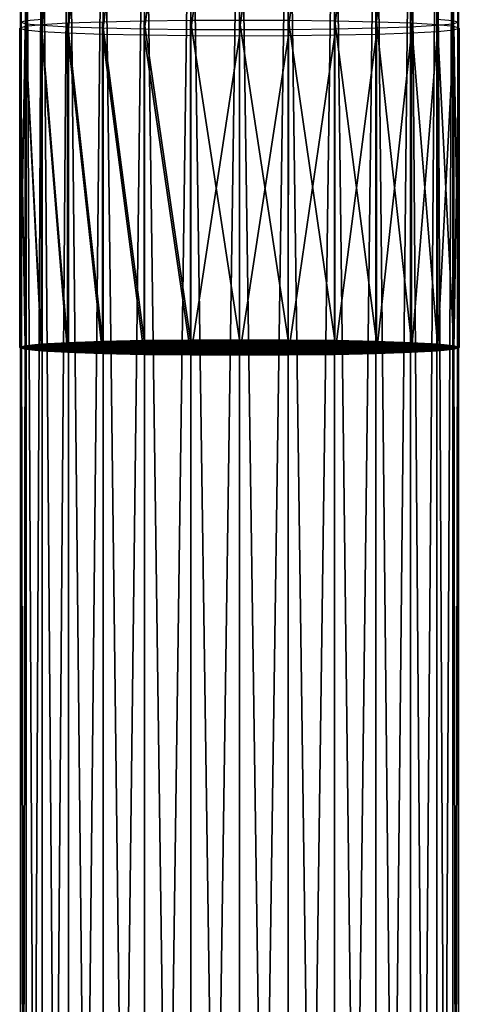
# Model space of a CAD drawing. Header units: millimetres. Extents: x -46 to 86, y -375 to 347.
# Tile 10 of 16: x -12 to 12, y 224 to 275. Entities that reach past the tile are written whole.
import ezdxf

# ---------------------------------------------------------------- set-up
doc = ezdxf.new("R2010")
doc.units = ezdxf.units.MM
doc.header["$LTSCALE"] = 17.087905
for name, color, linetype in [('35', 7, 'CONTINUOUS'), ('36', 7, 'CONTINUOUS'), ('43', 7, 'CONTINUOUS'), ('44', 7, 'CONTINUOUS'), ('45', 7, 'CONTINUOUS'), ('46', 7, 'CONTINUOUS'), ('47', 7, 'CONTINUOUS')]:
    doc.layers.add(name, color=color, linetype=linetype)

msp = doc.modelspace()

# ---------------------------------------------------------------- linework, layer by layer
at = {"layer": '35', "color": 7, "linetype": 'CONTINUOUS', "true_color": 0xa2afbf}
for points in [[(2.559, 113.65, -11.212), (0, 113.65, -11.5), (2.559, 291.65, -11.212), (2.559, 113.65, -11.212)], [(2.559, 291.65, -11.212), (0, 113.65, -11.5), (0, 291.65, -11.5), (2.559, 291.65, -11.212)], [(0, 113.65, 11.5), (2.559, 113.65, 11.212), (0, 291.65, 11.5), (0, 113.65, 11.5)], [(0, 291.65, 11.5), (2.559, 113.65, 11.212), (2.559, 291.65, 11.212), (0, 291.65, 11.5)], [(4.99, 113.65, -10.361), (2.559, 113.65, -11.212), (4.99, 291.65, -10.361), (4.99, 113.65, -10.361)], [(4.99, 291.65, -10.361), (2.559, 113.65, -11.212), (2.559, 291.65, -11.212), (4.99, 291.65, -10.361)], [(2.559, 113.65, 11.212), (4.99, 113.65, 10.361), (2.559, 291.65, 11.212), (2.559, 113.65, 11.212)], [(2.559, 291.65, 11.212), (4.99, 113.65, 10.361), (4.99, 291.65, 10.361), (2.559, 291.65, 11.212)], [(7.17, 113.65, -8.991), (4.99, 113.65, -10.361), (7.17, 291.65, -8.991), (7.17, 113.65, -8.991)], [(7.17, 291.65, -8.991), (4.99, 113.65, -10.361), (4.99, 291.65, -10.361), (7.17, 291.65, -8.991)], [(4.99, 113.65, 10.361), (7.17, 113.65, 8.991), (4.99, 291.65, 10.361), (4.99, 113.65, 10.361)], [(4.99, 291.65, 10.361), (7.17, 113.65, 8.991), (7.17, 291.65, 8.991), (4.99, 291.65, 10.361)], [(8.991, 113.65, -7.17), (7.17, 113.65, -8.991), (8.991, 291.65, -7.17), (8.991, 113.65, -7.17)], [(8.991, 291.65, -7.17), (7.17, 113.65, -8.991), (7.17, 291.65, -8.991), (8.991, 291.65, -7.17)], [(7.17, 113.65, 8.991), (8.991, 113.65, 7.17), (7.17, 291.65, 8.991), (7.17, 113.65, 8.991)], [(7.17, 291.65, 8.991), (8.991, 113.65, 7.17), (8.991, 291.65, 7.17), (7.17, 291.65, 8.991)], [(10.361, 113.65, -4.99), (8.991, 113.65, -7.17), (10.361, 291.65, -4.99), (10.361, 113.65, -4.99)], [(10.361, 291.65, -4.99), (8.991, 113.65, -7.17), (8.991, 291.65, -7.17), (10.361, 291.65, -4.99)], [(8.991, 113.65, 7.17), (10.361, 113.65, 4.99), (8.991, 291.65, 7.17), (8.991, 113.65, 7.17)], [(8.991, 291.65, 7.17), (10.361, 113.65, 4.99), (10.361, 291.65, 4.99), (8.991, 291.65, 7.17)], [(11.212, 113.65, -2.559), (10.361, 113.65, -4.99), (11.212, 291.65, -2.559), (11.212, 113.65, -2.559)], [(11.212, 291.65, -2.559), (10.361, 113.65, -4.99), (10.361, 291.65, -4.99), (11.212, 291.65, -2.559)], [(10.361, 113.65, 4.99), (11.212, 113.65, 2.559), (10.361, 291.65, 4.99), (10.361, 113.65, 4.99)], [(10.361, 291.65, 4.99), (11.212, 113.65, 2.559), (11.212, 291.65, 2.559), (10.361, 291.65, 4.99)], [(11.5, 113.65), (11.212, 113.65, -2.559), (11.5, 291.65), (11.5, 113.65)], [(11.5, 291.65), (11.212, 113.65, -2.559), (11.212, 291.65, -2.559), (11.5, 291.65)], [(11.212, 113.65, 2.559), (11.5, 113.65), (11.212, 291.65, 2.559), (11.212, 113.65, 2.559)], [(11.212, 291.65, 2.559), (11.5, 113.65), (11.5, 291.65), (11.212, 291.65, 2.559)]]:
    msp.add_3dface(points, dxfattribs=at)
at = {"layer": '36', "color": 7, "linetype": 'CONTINUOUS', "true_color": 0xa2afbf}
for points in [[(-11.5, 291.65), (-11.212, 291.65, -2.559), (-11.5, 113.65), (-11.5, 291.65)], [(-11.5, 113.65), (-11.212, 291.65, -2.559), (-11.212, 113.65, -2.559), (-11.5, 113.65)], [(-11.212, 291.65, 2.559), (-11.5, 291.65), (-11.212, 113.65, 2.559), (-11.212, 291.65, 2.559)], [(-11.212, 113.65, 2.559), (-11.5, 291.65), (-11.5, 113.65), (-11.212, 113.65, 2.559)], [(-11.212, 291.65, -2.559), (-10.361, 291.65, -4.99), (-11.212, 113.65, -2.559), (-11.212, 291.65, -2.559)], [(-11.212, 113.65, -2.559), (-10.361, 291.65, -4.99), (-10.361, 113.65, -4.99), (-11.212, 113.65, -2.559)], [(-10.361, 291.65, 4.99), (-11.212, 291.65, 2.559), (-10.361, 113.65, 4.99), (-10.361, 291.65, 4.99)], [(-10.361, 113.65, 4.99), (-11.212, 291.65, 2.559), (-11.212, 113.65, 2.559), (-10.361, 113.65, 4.99)], [(-10.361, 291.65, -4.99), (-8.991, 291.65, -7.17), (-10.361, 113.65, -4.99), (-10.361, 291.65, -4.99)], [(-10.361, 113.65, -4.99), (-8.991, 291.65, -7.17), (-8.991, 113.65, -7.17), (-10.361, 113.65, -4.99)], [(-8.991, 291.65, 7.17), (-10.361, 291.65, 4.99), (-8.991, 113.65, 7.17), (-8.991, 291.65, 7.17)], [(-8.991, 113.65, 7.17), (-10.361, 291.65, 4.99), (-10.361, 113.65, 4.99), (-8.991, 113.65, 7.17)], [(-8.991, 291.65, -7.17), (-7.17, 291.65, -8.991), (-8.991, 113.65, -7.17), (-8.991, 291.65, -7.17)], [(-8.991, 113.65, -7.17), (-7.17, 291.65, -8.991), (-7.17, 113.65, -8.991), (-8.991, 113.65, -7.17)], [(-7.17, 291.65, 8.991), (-8.991, 291.65, 7.17), (-7.17, 113.65, 8.991), (-7.17, 291.65, 8.991)], [(-7.17, 113.65, 8.991), (-8.991, 291.65, 7.17), (-8.991, 113.65, 7.17), (-7.17, 113.65, 8.991)], [(-7.17, 291.65, -8.991), (-4.99, 291.65, -10.361), (-7.17, 113.65, -8.991), (-7.17, 291.65, -8.991)], [(-7.17, 113.65, -8.991), (-4.99, 291.65, -10.361), (-4.99, 113.65, -10.361), (-7.17, 113.65, -8.991)], [(-4.99, 291.65, 10.361), (-7.17, 291.65, 8.991), (-4.99, 113.65, 10.361), (-4.99, 291.65, 10.361)], [(-4.99, 113.65, 10.361), (-7.17, 291.65, 8.991), (-7.17, 113.65, 8.991), (-4.99, 113.65, 10.361)], [(-4.99, 291.65, -10.361), (-2.559, 291.65, -11.212), (-4.99, 113.65, -10.361), (-4.99, 291.65, -10.361)], [(-4.99, 113.65, -10.361), (-2.559, 291.65, -11.212), (-2.559, 113.65, -11.212), (-4.99, 113.65, -10.361)], [(-2.559, 291.65, 11.212), (-4.99, 291.65, 10.361), (-2.559, 113.65, 11.212), (-2.559, 291.65, 11.212)], [(-2.559, 113.65, 11.212), (-4.99, 291.65, 10.361), (-4.99, 113.65, 10.361), (-2.559, 113.65, 11.212)], [(0, 291.65, -11.5), (0, 113.65, -11.5), (-2.559, 113.65, -11.212), (0, 291.65, -11.5)], [(0, 113.65, 11.5), (0, 291.65, 11.5), (-2.559, 291.65, 11.212), (0, 113.65, 11.5)], [(0, 113.65, 11.5), (-2.559, 291.65, 11.212), (-2.559, 113.65, 11.212), (0, 113.65, 11.5)], [(-2.559, 291.65, -11.212), (0, 291.65, -11.5), (-2.559, 113.65, -11.212), (-2.559, 291.65, -11.212)]]:
    msp.add_3dface(points, dxfattribs=at)
at = {"layer": '43', "color": 7, "linetype": 'CONTINUOUS', "true_color": 0xa2afbf}
for points in [[(7.17, 292.872, 210.986), (8.991, 292.935, 212.806), (7.17, 274.883, 211.614), (7.17, 292.872, 210.986)], [(7.17, 274.883, 211.614), (8.991, 292.935, 212.806), (8.991, 274.946, 213.434), (7.17, 274.883, 211.614)], [(8.991, 292.935, 212.806), (10.361, 293.011, 214.985), (8.991, 274.946, 213.434), (8.991, 292.935, 212.806)], [(8.991, 274.946, 213.434), (10.361, 293.011, 214.985), (10.361, 275.022, 215.613), (8.991, 274.946, 213.434)], [(11.212, 293.275, 222.529), (10.361, 293.36, 224.958), (11.212, 275.286, 223.157), (11.212, 293.275, 222.529)], [(11.212, 275.286, 223.157), (10.361, 293.36, 224.958), (10.361, 275.371, 225.587), (11.212, 275.286, 223.157)], [(10.361, 293.011, 214.985), (11.212, 293.096, 217.414), (10.361, 275.022, 215.613), (10.361, 293.011, 214.985)], [(10.361, 275.022, 215.613), (11.212, 293.096, 217.414), (11.212, 275.107, 218.043), (10.361, 275.022, 215.613)], [(11.5, 293.186, 219.972), (11.212, 293.275, 222.529), (11.5, 275.197, 220.6), (11.5, 293.186, 219.972)], [(11.5, 275.197, 220.6), (11.212, 293.275, 222.529), (11.212, 275.286, 223.157), (11.5, 275.197, 220.6)], [(11.212, 293.096, 217.414), (11.5, 293.186, 219.972), (11.212, 275.107, 218.043), (11.212, 293.096, 217.414)], [(11.212, 275.107, 218.043), (11.5, 293.186, 219.972), (11.5, 275.197, 220.6), (11.212, 275.107, 218.043)], [(0, 292.784, 208.479), (2.559, 292.794, 208.767), (0, 274.795, 209.107), (0, 292.784, 208.479)], [(0, 274.795, 209.107), (2.559, 292.794, 208.767), (2.559, 274.805, 209.395), (0, 274.795, 209.107)], [(2.559, 292.794, 208.767), (4.99, 292.824, 209.617), (2.559, 274.805, 209.395), (2.559, 292.794, 208.767)], [(2.559, 274.805, 209.395), (4.99, 292.824, 209.617), (4.99, 274.835, 210.245), (2.559, 274.805, 209.395)], [(4.99, 292.824, 209.617), (7.17, 292.872, 210.986), (4.99, 274.835, 210.245), (4.99, 292.824, 209.617)], [(4.99, 274.835, 210.245), (7.17, 292.872, 210.986), (7.17, 274.883, 211.614), (4.99, 274.835, 210.245)]]:
    msp.add_3dface(points, dxfattribs=at)
at = {"layer": '44', "color": 7, "linetype": 'CONTINUOUS', "true_color": 0xa2afbf}
for points in [[(-11.212, 293.275, 222.529), (-11.5, 293.186, 219.972), (-11.212, 275.286, 223.157), (-11.212, 293.275, 222.529)], [(-11.5, 293.186, 219.972), (-11.212, 293.096, 217.414), (-11.5, 275.197, 220.6), (-11.5, 293.186, 219.972)], [(-11.212, 275.286, 223.157), (-11.5, 293.186, 219.972), (-11.5, 275.197, 220.6), (-11.212, 275.286, 223.157)], [(-11.5, 275.197, 220.6), (-11.212, 293.096, 217.414), (-11.212, 275.107, 218.043), (-11.5, 275.197, 220.6)], [(-10.361, 275.371, 225.587), (-11.212, 293.275, 222.529), (-11.212, 275.286, 223.157), (-10.361, 275.371, 225.587)], [(-11.212, 293.096, 217.414), (-10.361, 293.011, 214.985), (-11.212, 275.107, 218.043), (-11.212, 293.096, 217.414)], [(-11.212, 275.107, 218.043), (-10.361, 293.011, 214.985), (-10.361, 275.022, 215.613), (-11.212, 275.107, 218.043)], [(-10.361, 293.011, 214.985), (-8.991, 292.935, 212.806), (-10.361, 275.022, 215.613), (-10.361, 293.011, 214.985)], [(-10.361, 275.022, 215.613), (-8.991, 292.935, 212.806), (-8.991, 274.946, 213.434), (-10.361, 275.022, 215.613)], [(-8.991, 292.935, 212.806), (-7.17, 292.872, 210.986), (-8.991, 274.946, 213.434), (-8.991, 292.935, 212.806)], [(-8.991, 274.946, 213.434), (-7.17, 292.872, 210.986), (-7.17, 274.883, 211.614), (-8.991, 274.946, 213.434)], [(-7.17, 292.872, 210.986), (-4.99, 292.824, 209.617), (-7.17, 274.883, 211.614), (-7.17, 292.872, 210.986)], [(-7.17, 274.883, 211.614), (-4.99, 292.824, 209.617), (-4.99, 274.835, 210.245), (-7.17, 274.883, 211.614)], [(-4.99, 292.824, 209.617), (-2.559, 292.794, 208.767), (-4.99, 274.835, 210.245), (-4.99, 292.824, 209.617)], [(-4.99, 274.835, 210.245), (-2.559, 292.794, 208.767), (-2.559, 274.805, 209.395), (-4.99, 274.835, 210.245)], [(-2.559, 292.794, 208.767), (0, 292.784, 208.479), (-2.559, 274.805, 209.395), (-2.559, 292.794, 208.767)], [(0, 292.784, 208.479), (0, 274.795, 209.107), (-2.559, 274.805, 209.395), (0, 292.784, 208.479)]]:
    msp.add_3dface(points, dxfattribs=at)
at = {"layer": '45', "color": 7, "linetype": 'CONTINUOUS', "true_color": 0xa2afbf}
for points in [[(-10.404, 258.282, 226.206), (-11.258, 258.197, 223.774), (11.258, 258.197, 223.774), (-10.404, 258.282, 226.206)], [(-9.031, 258.358, 228.39), (-10.404, 258.282, 226.206), (10.404, 258.282, 226.206), (-9.031, 258.358, 228.39)], [(10.404, 258.282, 226.206), (-10.404, 258.282, 226.206), (11.258, 258.197, 223.774), (10.404, 258.282, 226.206)], [(-7.205, 258.422, 230.218), (-9.031, 258.358, 228.39), (9.031, 258.358, 228.391), (-7.205, 258.422, 230.218)], [(9.031, 258.358, 228.391), (-9.031, 258.358, 228.39), (10.404, 258.282, 226.206), (9.031, 258.358, 228.391)], [(-5.01, 258.47, 231.597), (-7.205, 258.422, 230.218), (7.204, 258.422, 230.219), (-5.01, 258.47, 231.597)], [(7.204, 258.422, 230.219), (-7.205, 258.422, 230.218), (9.031, 258.358, 228.391), (7.204, 258.422, 230.219)], [(-2.567, 258.5, 232.45), (-5.01, 258.47, 231.597), (5.009, 258.47, 231.598), (-2.567, 258.5, 232.45)], [(5.009, 258.47, 231.598), (-5.01, 258.47, 231.597), (7.204, 258.422, 230.219), (5.009, 258.47, 231.598)], [(-0.001, 258.51, 232.738), (-2.567, 258.5, 232.45), (2.565, 258.5, 232.45), (-0.001, 258.51, 232.738)], [(2.565, 258.5, 232.45), (-2.567, 258.5, 232.45), (5.009, 258.47, 231.598), (2.565, 258.5, 232.45)], [(-11.258, 258.197, 223.774), (-11.55, 258.107, 221.197), (11.258, 258.197, 223.774), (-11.258, 258.197, 223.774)], [(11.258, 258.197, 223.774), (-11.55, 258.107, 221.197), (11.55, 258.107, 221.197), (11.258, 258.197, 223.774)], [(11.55, 258.107, 221.197), (-11.55, 258.107, 221.197), (-11.258, 258.017, 218.62), (11.55, 258.107, 221.197)], [(11.258, 258.017, 218.62), (11.55, 258.107, 221.197), (-11.258, 258.017, 218.62), (11.258, 258.017, 218.62)], [(-10.404, 257.932, 216.188), (11.258, 258.017, 218.62), (-11.258, 258.017, 218.62), (-10.404, 257.932, 216.188)], [(10.404, 257.932, 216.188), (11.258, 258.017, 218.62), (-10.404, 257.932, 216.188), (10.404, 257.932, 216.188)], [(-9.031, 257.856, 214.004), (10.404, 257.932, 216.188), (-10.404, 257.932, 216.188), (-9.031, 257.856, 214.004)], [(9.031, 257.856, 214.004), (10.404, 257.932, 216.188), (-9.031, 257.856, 214.004), (9.031, 257.856, 214.004)], [(-7.205, 257.792, 212.175), (9.031, 257.856, 214.004), (-9.031, 257.856, 214.004), (-7.205, 257.792, 212.175)], [(7.205, 257.792, 212.175), (9.031, 257.856, 214.004), (-7.205, 257.792, 212.175), (7.205, 257.792, 212.175)], [(-5.01, 257.744, 210.796), (7.205, 257.792, 212.175), (-7.205, 257.792, 212.175), (-5.01, 257.744, 210.796)], [(5.01, 257.744, 210.796), (7.205, 257.792, 212.175), (-5.01, 257.744, 210.796), (5.01, 257.744, 210.796)], [(-2.566, 257.714, 209.944), (5.01, 257.744, 210.796), (-5.01, 257.744, 210.796), (-2.566, 257.714, 209.944)], [(2.566, 257.714, 209.944), (5.01, 257.744, 210.796), (-2.566, 257.714, 209.944), (2.566, 257.714, 209.944)], [(0, 257.704, 209.656), (2.566, 257.714, 209.944), (-2.566, 257.714, 209.944), (0, 257.704, 209.656)]]:
    msp.add_3dface(points, dxfattribs=at)
at = {"layer": '46', "color": 7, "linetype": 'CONTINUOUS', "true_color": 0xa2afbf}
for points in [[(-11.55, 258.107, 221.197), (-11.55, 274.897, 220.61), (-11.26, 274.807, 218.042), (-11.55, 258.107, 221.197)], [(-11.258, 258.017, 218.62), (-11.55, 258.107, 221.197), (-11.26, 274.807, 218.042), (-11.258, 258.017, 218.62)], [(-10.404, 257.932, 216.188), (-11.258, 258.017, 218.62), (-11.26, 274.807, 218.042), (-10.404, 257.932, 216.188)], [(-10.406, 274.722, 215.602), (-10.404, 257.932, 216.188), (-11.26, 274.807, 218.042), (-10.406, 274.722, 215.602)], [(11.258, 258.017, 218.62), (10.404, 257.932, 216.188), (11.26, 274.807, 218.042), (11.258, 258.017, 218.62)], [(11.26, 274.807, 218.042), (10.404, 257.932, 216.188), (10.406, 274.722, 215.602), (11.26, 274.807, 218.042)], [(11.55, 258.107, 221.197), (11.258, 258.017, 218.62), (11.55, 274.897, 220.61), (11.55, 258.107, 221.197)], [(11.55, 274.897, 220.61), (11.258, 258.017, 218.62), (11.26, 274.807, 218.042), (11.55, 274.897, 220.61)], [(-9.031, 257.856, 214.004), (-10.404, 257.932, 216.188), (-10.406, 274.722, 215.602), (-9.031, 257.856, 214.004)], [(-9.03, 274.645, 213.414), (-9.031, 257.856, 214.004), (-10.406, 274.722, 215.602), (-9.03, 274.645, 213.414)], [(-7.205, 257.792, 212.175), (-9.031, 257.856, 214.004), (-9.03, 274.645, 213.414), (-7.205, 257.792, 212.175)], [(-7.201, 274.582, 211.586), (-7.205, 257.792, 212.175), (-9.03, 274.645, 213.414), (-7.201, 274.582, 211.586)], [(-5.01, 257.744, 210.796), (-7.205, 257.792, 212.175), (-7.201, 274.582, 211.586), (-5.01, 257.744, 210.796)], [(-5.011, 274.534, 210.211), (-5.01, 257.744, 210.796), (-7.201, 274.582, 211.586), (-5.011, 274.534, 210.211)], [(-2.566, 257.714, 209.944), (-5.01, 257.744, 210.796), (-5.011, 274.534, 210.211), (-2.566, 257.714, 209.944)], [(-2.57, 274.504, 209.357), (-2.566, 257.714, 209.944), (-5.011, 274.534, 210.211), (-2.57, 274.504, 209.357)], [(0, 274.494, 209.068), (-2.566, 257.714, 209.944), (-2.57, 274.504, 209.357), (0, 274.494, 209.068)], [(0, 257.704, 209.656), (-2.566, 257.714, 209.944), (0, 274.494, 209.068), (0, 257.704, 209.656)], [(2.566, 257.714, 209.944), (0, 257.704, 209.656), (2.57, 274.504, 209.357), (2.566, 257.714, 209.944)], [(2.57, 274.504, 209.357), (0, 257.704, 209.656), (0, 274.494, 209.068), (2.57, 274.504, 209.357)], [(5.01, 257.744, 210.796), (2.566, 257.714, 209.944), (5.011, 274.534, 210.211), (5.01, 257.744, 210.796)], [(5.011, 274.534, 210.211), (2.566, 257.714, 209.944), (2.57, 274.504, 209.357), (5.011, 274.534, 210.211)], [(7.205, 257.792, 212.175), (5.01, 257.744, 210.796), (7.201, 274.582, 211.586), (7.205, 257.792, 212.175)], [(7.201, 274.582, 211.586), (5.01, 257.744, 210.796), (5.011, 274.534, 210.211), (7.201, 274.582, 211.586)], [(9.03, 274.645, 213.414), (7.205, 257.792, 212.175), (7.201, 274.582, 211.586), (9.03, 274.645, 213.414)], [(9.031, 257.856, 214.004), (7.205, 257.792, 212.175), (9.03, 274.645, 213.414), (9.031, 257.856, 214.004)], [(10.406, 274.722, 215.602), (9.031, 257.856, 214.004), (9.03, 274.645, 213.414), (10.406, 274.722, 215.602)], [(10.404, 257.932, 216.188), (9.031, 257.856, 214.004), (10.406, 274.722, 215.602), (10.404, 257.932, 216.188)]]:
    msp.add_3dface(points, dxfattribs=at)
at = {"layer": '47', "color": 7, "linetype": 'CONTINUOUS', "true_color": 0xa2afbf}
for points in [[(-11.55, 274.897, 220.61), (-11.258, 258.197, 223.774), (-11.26, 274.986, 223.179), (-11.55, 274.897, 220.61)], [(-11.55, 258.107, 221.197), (-11.258, 258.197, 223.774), (-11.55, 274.897, 220.61), (-11.55, 258.107, 221.197)], [(-11.26, 274.986, 223.179), (-10.404, 258.282, 226.206), (-10.406, 275.072, 225.619), (-11.26, 274.986, 223.179)], [(-11.258, 258.197, 223.774), (-10.404, 258.282, 226.206), (-11.26, 274.986, 223.179), (-11.258, 258.197, 223.774)], [(-10.406, 275.072, 225.619), (-9.031, 258.358, 228.39), (-9.03, 275.148, 227.807), (-10.406, 275.072, 225.619)], [(-10.404, 258.282, 226.206), (-9.031, 258.358, 228.39), (-10.406, 275.072, 225.619), (-10.404, 258.282, 226.206)], [(-9.031, 258.358, 228.39), (-7.205, 258.422, 230.218), (-9.03, 275.148, 227.807), (-9.031, 258.358, 228.39)], [(-9.03, 275.148, 227.807), (-7.205, 258.422, 230.218), (-7.201, 275.212, 229.635), (-9.03, 275.148, 227.807)], [(-7.205, 258.422, 230.218), (-5.01, 258.47, 231.597), (-7.201, 275.212, 229.635), (-7.205, 258.422, 230.218)], [(-7.201, 275.212, 229.635), (-5.01, 258.47, 231.597), (-5.011, 275.26, 231.01), (-7.201, 275.212, 229.635)], [(-5.011, 275.26, 231.01), (-2.567, 258.5, 232.45), (-2.57, 275.29, 231.864), (-5.011, 275.26, 231.01)], [(-5.01, 258.47, 231.597), (-2.567, 258.5, 232.45), (-5.011, 275.26, 231.01), (-5.01, 258.47, 231.597)], [(-2.57, 275.29, 231.864), (-0.001, 258.51, 232.738), (0, 275.3, 232.153), (-2.57, 275.29, 231.864)], [(-2.567, 258.5, 232.45), (-0.001, 258.51, 232.738), (-2.57, 275.29, 231.864), (-2.567, 258.5, 232.45)], [(-0.001, 258.51, 232.738), (2.565, 258.5, 232.45), (0, 275.3, 232.153), (-0.001, 258.51, 232.738)], [(0, 275.3, 232.153), (2.565, 258.5, 232.45), (2.57, 275.29, 231.864), (0, 275.3, 232.153)], [(2.565, 258.5, 232.45), (5.009, 258.47, 231.598), (2.57, 275.29, 231.864), (2.565, 258.5, 232.45)], [(2.57, 275.29, 231.864), (5.009, 258.47, 231.598), (5.011, 275.26, 231.01), (2.57, 275.29, 231.864)], [(5.009, 258.47, 231.598), (7.204, 258.422, 230.219), (5.011, 275.26, 231.01), (5.009, 258.47, 231.598)], [(5.011, 275.26, 231.01), (7.204, 258.422, 230.219), (7.201, 275.212, 229.635), (5.011, 275.26, 231.01)], [(7.204, 258.422, 230.219), (9.031, 258.358, 228.391), (7.201, 275.212, 229.635), (7.204, 258.422, 230.219)], [(7.201, 275.212, 229.635), (9.031, 258.358, 228.391), (9.03, 275.148, 227.807), (7.201, 275.212, 229.635)], [(9.031, 258.358, 228.391), (10.404, 258.282, 226.206), (9.03, 275.148, 227.807), (9.031, 258.358, 228.391)], [(9.03, 275.148, 227.807), (10.404, 258.282, 226.206), (10.406, 275.072, 225.619), (9.03, 275.148, 227.807)], [(10.404, 258.282, 226.206), (11.258, 258.197, 223.774), (10.406, 275.072, 225.619), (10.404, 258.282, 226.206)], [(10.406, 275.072, 225.619), (11.258, 258.197, 223.774), (11.26, 274.986, 223.179), (10.406, 275.072, 225.619)], [(11.258, 258.197, 223.774), (11.55, 258.107, 221.197), (11.26, 274.986, 223.179), (11.258, 258.197, 223.774)], [(11.55, 258.107, 221.197), (11.55, 274.897, 220.61), (11.26, 274.986, 223.179), (11.55, 258.107, 221.197)]]:
    msp.add_3dface(points, dxfattribs=at)

doc.saveas('drawing.dxf')
